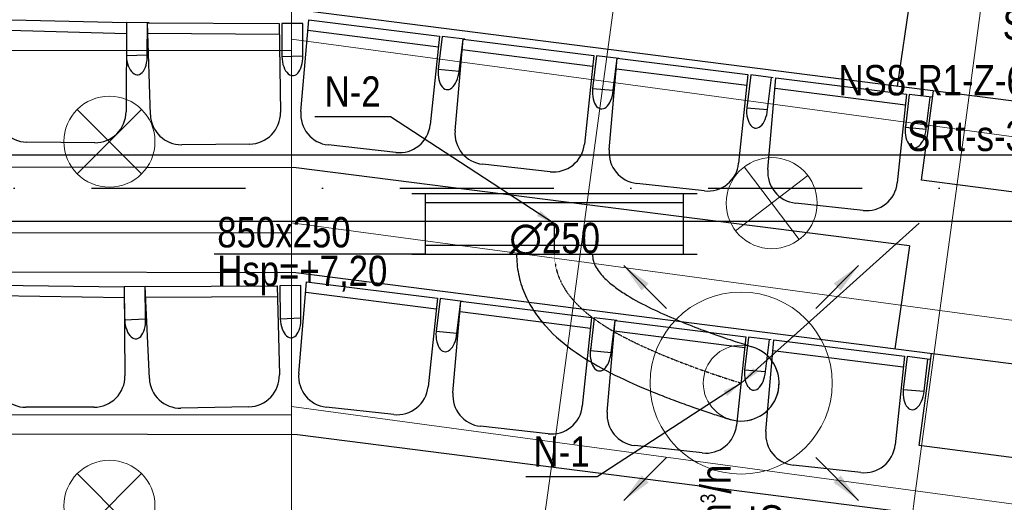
# Model space of a CAD drawing. Header units: millimetres. Extents: x -32221 to 212500, y 31663 to 93766.
# Tile 113 of 256: x 21954 to 25199, y 54824 to 56415. Entities that reach past the tile are written whole.
import ezdxf

# ---------------------------------------------------------------- set-up
doc = ezdxf.new("R2010")
doc.units = ezdxf.units.MM
doc.linetypes.add('DASHDOT', pattern=[1, 0.5, -0.25, 0, -0.25])
doc.linetypes.add('DASHDOTX2', pattern=[50.8, 25.4, -12.7, 0, -12.7])
doc.layers.get('0').update_dxf_attribs({"color": 251})
for name, color, linetype in [('FLUID-N', 251, 'Continuous'), ('FLUID-N-100-ARRGR', 251, 'Continuous'), ('FLUID-N-100-INF', 251, 'Continuous'), ('FLUID-N-100-NUM', 251, 'Continuous'), ('FLUID-N-SYM', 251, 'Continuous'), ('FLUID-W-100-DIM', 251, 'Continuous'), ('osie', 251, 'Continuous'), ('Sciany', 251, 'Continuous'), ('Wyposazenie', 251, 'Continuous')]:
    doc.layers.add(name, color=color, linetype=linetype)
for name, color, linetype, lineweight in [('kasetony', 251, 'Continuous', 5), ('lampy', 251, 'Continuous', 9), ('Nawiewniki', 251, 'Continuous', 20)]:
    doc.layers.add(name, color=color, linetype=linetype, lineweight=lineweight)
doc.styles.add('FDBES', font='simplex.shx')
doc.styles.get("Standard").update_dxf_attribs({"font": 'ARIALN.TTF'})
doc.linetypes.add('ZIGZAG', pattern='A,0.0001,-0.2,[131,ltypeshp.shx,S=0.2,R=0,X=-0.2,Y=0],-0.4,[131,ltypeshp.shx,S=0.2,R=180,X=0.2,Y=0],-0.2', length=0.8001)
doc.dimstyles.new('FDBES', dxfattribs={"dimscale": 50, "dimtxt": 4, "dimasz": 2.5, "dimexe": 0.8, "dimexo": 2, "dimgap": 1, "dimtad": 1, "dimdsep": 46, "dimtxsty": 'FDBES', "dimcen": 2.5, "dimclrd": 4, "dimclre": 5, "dimadec": 0, "dimazin": 0, "dimtfac": 1, "dimtmove": 0, "dimatfit": 3, "dimfxl": 1, "dimarcsym": 0})

# ---------------------------------------------------------------- blocks, each defined once
blk = doc.blocks.new('*U267')
at = {"color": 14, "linetype": 'Continuous', "lineweight": -2}
for p, q in [((-100, -470), (-100, 470)), ((100, -470), (100, 470))]:
    blk.add_line(p, q, dxfattribs=at)
at = {"color": 0, "linetype": 'ByBlock', "lineweight": -2}
for p, q in [((-100, 425), (100, 425)), ((-100, -425), (100, -425))]:
    blk.add_line(p, q, dxfattribs=at)
at = {"color": 5, "linetype": 'Continuous', "lineweight": -3}
for p, q in [((-70, -425), (-70, 425)), ((70, -425), (70, 425))]:
    blk.add_line(p, q, dxfattribs=at)
blk = doc.blocks.new('*U290')
at = {"color": 14, "linetype": 'Continuous', "lineweight": -2}
for p, q in [((-50, 125), (-50, 0)), ((-50, 0), (-50, -125))]:
    blk.add_line(p, q, dxfattribs=at)
at = {"layer": 'FLUID-N-SYM', "color": 2, "linetype": 'DASHDOT', "lineweight": -3}
blk.add_line((-50, 0), (50, 0), dxfattribs=at)
blk = doc.blocks.new('*U274')
at = {"color": 14, "linetype": 'Continuous', "lineweight": -2}
for p, q in [((0, 424.9, -740.1), (0, 424.9, -615.1)), ((0, 424.9, -615.1), (0, 424.9, -490.1))]:
    blk.add_line(p, q, dxfattribs=at)
at = {"color": 14, "linetype": 'Continuous', "lineweight": -2, "extrusion": (-1, -2.66594e-17, -1.18994e-16)}
blk.add_ellipse((0, 0), major_axis=(0, -47.6, 115.6), ratio=1, start_param=0, end_param=1.67332, dxfattribs=at)
at = {"color": 14, "linetype": 'Continuous', "lineweight": -2, "extrusion": (-1, -1.68837e-16, -2.33785e-16)}
blk.add_ellipse((0, 0), major_axis=(0, -119.8, -35.6), ratio=1, start_param=0, end_param=1.468363, dxfattribs=at)
at = {"color": 20, "linetype": 'ZIGZAG', "lineweight": -2, "ltscale": 50}
for points, knots in [([(0, 424.9, -490.1), (0, 417.3, -490), (0, 401.8, -488.2), (0, 380.7, -478.6), (0, 361.8, -465.2), (0, 339.2, -444.4), (0, 314.7, -414.8), (0, 280.7, -363.9), (0, 245.3, -296.5), (0, 208.7, -214), (0, 176.4, -131.9), (0, 152.9, -66), (0, 137, -18.9), (0, 127.4, 11), (0, 122.2, 27.8), (0, 120.1, 34.6), (0, 119.9, 35.4), (0, 119.8, 35.6)], [0, 0, 0, 0, 23.050814, 46.101629, 69.152443, 92.203258, 138.304886, 184.406515, 276.609773, 368.81303, 461.016288, 553.219545, 599.321174, 645.422803, 691.524431, 714.575246, 737.62606, 737.62606, 737.62606, 737.62606]), ([(0, 424.9, -740.1), (0, 413.9, -740), (0, 392, -739.2), (0, 348.4, -732.6), (0, 295.6, -716.4), (0, 237.2, -685.1), (0, 167.7, -630.7), (0, 97.1, -545.6), (0, 31.9, -431.3), (0, -12.7, -332.3), (0, -44.6, -253.3), (0, -66.6, -194.9), (0, -86.6, -138.4), (0, -103.9, -86.7), (0, -114.5, -53), (0, -118.4, -40.3), (0, -119.6, -36.4), (0, -119.8, -35.8), (0, -119.8, -35.6)], [0, 0, 0, 0, 32.976068, 65.952136, 131.904272, 197.856408, 263.808544, 395.712815, 527.617087, 659.521359, 725.473495, 791.425631, 857.377767, 923.329902, 989.282038, 1022.258106, 1038.74614, 1055.234174, 1055.234174, 1055.234174, 1055.234174])]:
    blk.add_open_spline(points, degree=3, knots=knots, dxfattribs=at)
at = {"layer": 'FLUID-N-SYM', "color": 2, "linetype": 'DASHDOT', "lineweight": -3}
blk.add_open_spline([(0, 424.9, -615.1), (0, 282.8, -615.1), (0, 101.2, -341.1), (0, 0), (0, 0)], degree=3, knots=[0, 0, 0, 0, 426.281991, 839.95474, 839.95474, 839.95474, 839.95474], dxfattribs=at)
blk = doc.blocks.new('*U24')
at = {"color": 0, "insert": (1008.3, 905.6), "char_height": 100, "width": 1600, "attachment_point": 5, "line_spacing_factor": 1.1}
blk.add_mtext('Smay\\PNS8-R1-Z-625-54-SL9010/ SRt-s-300-g-248P\\P625', dxfattribs=at)
blk.add_mtext('Smay\\PNS8-R1-Z-625-54-SL9010/ SRt-s-300-g-248P\\P625', dxfattribs=at)
blk.add_mtext('Smay\\PNS8-R1-Z-625-54-SL9010/ SRt-s-300-g-248P\\P625', dxfattribs=at)
blk.add_mtext('Smay\\PNS8-R1-Z-625-54-SL9010/ SRt-s-300-g-248P\\P625', dxfattribs=at)
blk.add_mtext('Smay\\PNS8-R1-Z-625-54-SL9010/ SRt-s-300-g-248P\\P625', dxfattribs=at)
blk.add_mtext('Smay\\PNS8-R1-Z-625-54-SL9010/ SRt-s-300-g-248P\\P625', dxfattribs=at)
blk.add_mtext('Smay\\PNS8-R1-Z-625-54-SL9010/ SRt-s-300-g-248P\\P625', dxfattribs=at)
blk.add_mtext('Smay\\PNS8-R1-Z-625-54-SL9010/ SRt-s-300-g-248P\\P625', dxfattribs=at)
blk.add_mtext('Smay\\PNS8-R1-Z-625-54-SL9010/ SRt-s-300-g-248P\\P625', dxfattribs=at)
blk.add_mtext('Smay\\PNS8-R1-Z-625-54-SL9010/ SRt-s-300-g-248P\\P625', dxfattribs=at)
blk.add_mtext('Smay\\PNS8-R1-Z-625-54-SL9010/ SRt-s-300-g-248P\\P625', dxfattribs=at)
blk.add_mtext('Smay\\PNS8-R1-Z-625-54-SL9010/ SRt-s-300-g-248P\\P625', dxfattribs=at)
blk.add_mtext('Smay\\PNS8-R1-Z-625-54-SL9010/ SRt-s-300-g-248P\\P625', dxfattribs=at)
blk.add_mtext('Smay\\PNS8-R1-Z-625-54-SL9010/ SRt-s-300-g-248P\\P625', dxfattribs=at)
blk.add_mtext('Smay\\PNS8-R1-Z-625-54-SL9010/ SRt-s-300-g-248P\\P625', dxfattribs=at)
blk.add_mtext('Smay\\PNS8-R1-Z-625-54-SL9010/ SRt-s-300-g-248P\\P625', dxfattribs=at)
blk.add_mtext('Smay\\PNS8-R1-Z-625-54-SL9010/ SRt-s-300-g-248P\\P625', dxfattribs=at)
blk.add_mtext('Smay\\PNS8-R1-Z-625-54-SL9010/ SRt-s-300-g-248P\\P625', dxfattribs=at)
blk.add_mtext('Smay\\PNS8-R1-Z-625-54-SL9010/ SRt-s-300-g-248P\\P625', dxfattribs=at)
blk.add_mtext('Smay\\PNS8-R1-Z-625-54-SL9010/ SRt-s-300-g-248P\\P625', dxfattribs=at)
blk.add_mtext('Smay\\PNS8-R1-Z-625-54-SL9010/ SRt-s-300-g-248P\\P625', dxfattribs=at)
blk.add_mtext('Smay\\PNS8-R1-Z-625-54-SL9010/ SRt-s-300-g-248P\\P625', dxfattribs=at)
blk.add_mtext('Smay\\PNS8-R1-Z-625-54-SL9010/ SRt-s-300-g-248P\\P625', dxfattribs=at)
blk.add_mtext('Smay\\PNS8-R1-Z-625-54-SL9010/ SRt-s-300-g-248P\\P625', dxfattribs=at)
blk.add_mtext('Smay\\PNS8-R1-Z-625-54-SL9010/ SRt-s-300-g-248P\\P625', dxfattribs=at)
blk.add_mtext('Smay\\PNS8-R1-Z-625-54-SL9010/ SRt-s-300-g-248P\\P625', dxfattribs=at)
blk.add_mtext('Smay\\PNS8-R1-Z-625-54-SL9010/ SRt-s-300-g-248P\\P625', dxfattribs=at)
blk.add_mtext('Smay\\PNS8-R1-Z-625-54-SL9010/ SRt-s-300-g-248P\\P625', dxfattribs=at)
blk.add_mtext('Smay\\PNS8-R1-Z-625-54-SL9010/ SRt-s-300-g-248P\\P625', dxfattribs=at)
blk.add_mtext('Smay\\PNS8-R1-Z-625-54-SL9010/ SRt-s-300-g-248P\\P625', dxfattribs=at)
blk.add_mtext('Smay\\PNS8-R1-Z-625-54-SL9010/ SRt-s-300-g-248P\\P625', dxfattribs=at)
at = {"color": 0}
blk.add_leader([(0, 0), (587, 527.2)], dimstyle='FDBES', override={"dimscale": 25, "dimclrd": 0, "dimclre": 0}, dxfattribs=at)
blk.add_leader([(0, 0), (587, 527.2)], dimstyle='FDBES', override={"dimscale": 25, "dimclrd": 0, "dimclre": 0}, dxfattribs=at)
blk.add_leader([(0, 0), (587, 527.2)], dimstyle='FDBES', override={"dimscale": 25, "dimclrd": 0, "dimclre": 0}, dxfattribs=at)
blk.add_leader([(0, 0), (587, 527.2)], dimstyle='FDBES', override={"dimscale": 25, "dimclrd": 0, "dimclre": 0}, dxfattribs=at)
blk.add_leader([(0, 0), (587, 527.2)], dimstyle='FDBES', override={"dimscale": 25, "dimclrd": 0, "dimclre": 0}, dxfattribs=at)
blk.add_leader([(0, 0), (587, 527.2)], dimstyle='FDBES', override={"dimscale": 25, "dimclrd": 0, "dimclre": 0}, dxfattribs=at)
blk.add_leader([(0, 0), (587, 527.2)], dimstyle='FDBES', override={"dimscale": 25, "dimclrd": 0, "dimclre": 0}, dxfattribs=at)
blk.add_leader([(0, 0), (587, 527.2)], dimstyle='FDBES', override={"dimscale": 25, "dimclrd": 0, "dimclre": 0}, dxfattribs=at)
blk.add_leader([(0, 0), (587, 527.2)], dimstyle='FDBES', override={"dimscale": 25, "dimclrd": 0, "dimclre": 0}, dxfattribs=at)
blk.add_leader([(0, 0), (587, 527.2)], dimstyle='FDBES', override={"dimscale": 25, "dimclrd": 0, "dimclre": 0}, dxfattribs=at)
blk.add_leader([(0, 0), (587, 527.2)], dimstyle='FDBES', override={"dimscale": 25, "dimclrd": 0, "dimclre": 0}, dxfattribs=at)
blk.add_leader([(0, 0), (587, 527.2)], dimstyle='FDBES', override={"dimscale": 25, "dimclrd": 0, "dimclre": 0}, dxfattribs=at)
blk.add_leader([(0, 0), (587, 527.2)], dimstyle='FDBES', override={"dimscale": 25, "dimclrd": 0, "dimclre": 0}, dxfattribs=at)
blk.add_leader([(0, 0), (587, 527.2)], dimstyle='FDBES', override={"dimscale": 25, "dimclrd": 0, "dimclre": 0}, dxfattribs=at)
blk.add_leader([(0, 0), (587, 527.2)], dimstyle='FDBES', override={"dimscale": 25, "dimclrd": 0, "dimclre": 0}, dxfattribs=at)
blk.add_leader([(0, 0), (587, 527.2)], dimstyle='FDBES', override={"dimscale": 25, "dimclrd": 0, "dimclre": 0}, dxfattribs=at)
blk.add_leader([(0, 0), (587, 527.2)], dimstyle='FDBES', override={"dimscale": 25, "dimclrd": 0, "dimclre": 0}, dxfattribs=at)
blk.add_leader([(0, 0), (587, 527.2)], dimstyle='FDBES', override={"dimscale": 25, "dimclrd": 0, "dimclre": 0}, dxfattribs=at)
blk.add_leader([(0, 0), (587, 527.2)], dimstyle='FDBES', override={"dimscale": 25, "dimclrd": 0, "dimclre": 0}, dxfattribs=at)
blk.add_leader([(0, 0), (587, 527.2)], dimstyle='FDBES', override={"dimscale": 25, "dimclrd": 0, "dimclre": 0}, dxfattribs=at)
blk.add_leader([(0, 0), (587, 527.2)], dimstyle='FDBES', override={"dimscale": 25, "dimclrd": 0, "dimclre": 0}, dxfattribs=at)
blk.add_leader([(0, 0), (587, 527.2)], dimstyle='FDBES', override={"dimscale": 25, "dimclrd": 0, "dimclre": 0}, dxfattribs=at)
blk.add_leader([(0, 0), (587, 527.2)], dimstyle='FDBES', override={"dimscale": 25, "dimclrd": 0, "dimclre": 0}, dxfattribs=at)
blk.add_leader([(0, 0), (587, 527.2)], dimstyle='FDBES', override={"dimscale": 25, "dimclrd": 0, "dimclre": 0}, dxfattribs=at)
blk.add_leader([(0, 0), (587, 527.2)], dimstyle='FDBES', override={"dimscale": 25, "dimclrd": 0, "dimclre": 0}, dxfattribs=at)
blk.add_leader([(0, 0), (587, 527.2)], dimstyle='FDBES', override={"dimscale": 25, "dimclrd": 0, "dimclre": 0}, dxfattribs=at)
blk.add_leader([(0, 0), (587, 527.2)], dimstyle='FDBES', override={"dimscale": 25, "dimclrd": 0, "dimclre": 0}, dxfattribs=at)
blk.add_leader([(0, 0), (587, 527.2)], dimstyle='FDBES', override={"dimscale": 25, "dimclrd": 0, "dimclre": 0}, dxfattribs=at)
blk.add_leader([(0, 0), (587, 527.2)], dimstyle='FDBES', override={"dimscale": 25, "dimclrd": 0, "dimclre": 0}, dxfattribs=at)
blk.add_leader([(0, 0), (587, 527.2)], dimstyle='FDBES', override={"dimscale": 25, "dimclrd": 0, "dimclre": 0}, dxfattribs=at)
blk.add_leader([(0, 0), (587, 527.2)], dimstyle='FDBES', override={"dimscale": 25, "dimclrd": 0, "dimclre": 0}, dxfattribs=at)
blk = doc.blocks.new('*U75')
at = {"color": 6}
blk.add_line((-474.5, -308.9), (-709.4, -308.9), dxfattribs=at)
blk.add_line((-474.5, -308.9), (-709.4, -308.9), dxfattribs=at)
blk.add_line((-474.5, -308.9), (-709.4, -308.9), dxfattribs=at)
blk.add_line((-474.5, -308.9), (-709.4, -308.9), dxfattribs=at)
blk.add_line((-474.5, -308.9), (-709.4, -308.9), dxfattribs=at)
blk.add_line((-474.5, -308.9), (-709.4, -308.9), dxfattribs=at)
blk.add_line((-474.5, -308.9), (-709.4, -308.9), dxfattribs=at)
blk.add_line((-474.5, -308.9), (-709.4, -308.9), dxfattribs=at)
blk.add_line((-474.5, -308.9), (-709.4, -308.9), dxfattribs=at)
blk.add_line((-474.5, -308.9), (-709.4, -308.9), dxfattribs=at)
blk.add_line((-474.5, -308.9), (-709.4, -308.9), dxfattribs=at)
blk.add_line((-474.5, -308.9), (-709.4, -308.9), dxfattribs=at)
blk.add_line((-474.5, -308.9), (-709.4, -308.9), dxfattribs=at)
blk.add_line((-474.5, -308.9), (-709.4, -308.9), dxfattribs=at)
blk.add_line((-474.5, -308.9), (-709.4, -308.9), dxfattribs=at)
blk.add_line((-474.5, -308.9), (-709.4, -308.9), dxfattribs=at)
blk.add_line((-474.5, -308.9), (-709.4, -308.9), dxfattribs=at)
blk.add_line((-474.5, -308.9), (-709.4, -308.9), dxfattribs=at)
blk.add_line((-474.5, -308.9), (-709.4, -308.9), dxfattribs=at)
blk.add_line((-474.5, -308.9), (-709.4, -308.9), dxfattribs=at)
blk.add_line((-474.5, -308.9), (-709.4, -308.9), dxfattribs=at)
blk.add_line((-474.5, -308.9), (-709.4, -308.9), dxfattribs=at)
blk.add_line((-474.5, -308.9), (-709.4, -308.9), dxfattribs=at)
blk.add_line((-474.5, -308.9), (-709.4, -308.9), dxfattribs=at)
blk.add_line((-474.5, -308.9), (-709.4, -308.9), dxfattribs=at)
blk.add_line((-474.5, -308.9), (-709.4, -308.9), dxfattribs=at)
blk.add_line((-474.5, -308.9), (-709.4, -308.9), dxfattribs=at)
blk.add_line((-474.5, -308.9), (-709.4, -308.9), dxfattribs=at)
blk.add_line((-474.5, -308.9), (-709.4, -308.9), dxfattribs=at)
blk.add_line((-474.5, -308.9), (-709.4, -308.9), dxfattribs=at)
at = {"color": 0, "insert": (-591.9, -308.9), "char_height": 100, "attachment_point": 5}
blk.add_mtext('N-1\\P ', dxfattribs=at)
blk.add_mtext('N-1\\P ', dxfattribs=at)
blk.add_mtext('N-1\\P ', dxfattribs=at)
blk.add_mtext('N-1\\P ', dxfattribs=at)
blk.add_mtext('N-1\\P ', dxfattribs=at)
blk.add_mtext('N-1\\P ', dxfattribs=at)
blk.add_mtext('N-1\\P ', dxfattribs=at)
blk.add_mtext('N-1\\P ', dxfattribs=at)
blk.add_mtext('N-1\\P ', dxfattribs=at)
blk.add_mtext('N-1\\P ', dxfattribs=at)
blk.add_mtext('N-1\\P ', dxfattribs=at)
blk.add_mtext('N-1\\P ', dxfattribs=at)
blk.add_mtext('N-1\\P ', dxfattribs=at)
blk.add_mtext('N-1\\P ', dxfattribs=at)
blk.add_mtext('N-1\\P ', dxfattribs=at)
blk.add_mtext('N-1\\P ', dxfattribs=at)
blk.add_mtext('N-1\\P ', dxfattribs=at)
blk.add_mtext('N-1\\P ', dxfattribs=at)
blk.add_mtext('N-1\\P ', dxfattribs=at)
blk.add_mtext('N-1\\P ', dxfattribs=at)
blk.add_mtext('N-1\\P ', dxfattribs=at)
blk.add_mtext('N-1\\P ', dxfattribs=at)
blk.add_mtext('N-1\\P ', dxfattribs=at)
blk.add_mtext('N-1\\P ', dxfattribs=at)
blk.add_mtext('N-1\\P ', dxfattribs=at)
blk.add_mtext('N-1\\P ', dxfattribs=at)
blk.add_mtext('N-1\\P ', dxfattribs=at)
blk.add_mtext('N-1\\P ', dxfattribs=at)
blk.add_mtext('N-1\\P ', dxfattribs=at)
blk.add_mtext('N-1\\P ', dxfattribs=at)
blk.add_leader([(0, 0), (-474.5, -308.9)], dimstyle='FDBES', override={"dimscale": 25, "dimclrd": 256, "dimclre": 256})
blk.add_leader([(0, 0), (-474.5, -308.9)], dimstyle='FDBES', override={"dimscale": 25, "dimclrd": 256, "dimclre": 256})
blk.add_leader([(0, 0), (-474.5, -308.9)], dimstyle='FDBES', override={"dimscale": 25, "dimclrd": 256, "dimclre": 256})
blk.add_leader([(0, 0), (-474.5, -308.9)], dimstyle='FDBES', override={"dimscale": 25, "dimclrd": 256, "dimclre": 256})
blk.add_leader([(0, 0), (-474.5, -308.9)], dimstyle='FDBES', override={"dimscale": 25, "dimclrd": 256, "dimclre": 256})
blk.add_leader([(0, 0), (-474.5, -308.9)], dimstyle='FDBES', override={"dimscale": 25, "dimclrd": 256, "dimclre": 256})
blk.add_leader([(0, 0), (-474.5, -308.9)], dimstyle='FDBES', override={"dimscale": 25, "dimclrd": 256, "dimclre": 256})
blk.add_leader([(0, 0), (-474.5, -308.9)], dimstyle='FDBES', override={"dimscale": 25, "dimclrd": 256, "dimclre": 256})
blk.add_leader([(0, 0), (-474.5, -308.9)], dimstyle='FDBES', override={"dimscale": 25, "dimclrd": 256, "dimclre": 256})
blk.add_leader([(0, 0), (-474.5, -308.9)], dimstyle='FDBES', override={"dimscale": 25, "dimclrd": 256, "dimclre": 256})
blk.add_leader([(0, 0), (-474.5, -308.9)], dimstyle='FDBES', override={"dimscale": 25, "dimclrd": 256, "dimclre": 256})
blk.add_leader([(0, 0), (-474.5, -308.9)], dimstyle='FDBES', override={"dimscale": 25, "dimclrd": 256, "dimclre": 256})
blk.add_leader([(0, 0), (-474.5, -308.9)], dimstyle='FDBES', override={"dimscale": 25, "dimclrd": 256, "dimclre": 256})
blk.add_leader([(0, 0), (-474.5, -308.9)], dimstyle='FDBES', override={"dimscale": 25, "dimclrd": 256, "dimclre": 256})
blk.add_leader([(0, 0), (-474.5, -308.9)], dimstyle='FDBES', override={"dimscale": 25, "dimclrd": 256, "dimclre": 256})
blk.add_leader([(0, 0), (-474.5, -308.9)], dimstyle='FDBES', override={"dimscale": 25, "dimclrd": 256, "dimclre": 256})
blk.add_leader([(0, 0), (-474.5, -308.9)], dimstyle='FDBES', override={"dimscale": 25, "dimclrd": 256, "dimclre": 256})
blk.add_leader([(0, 0), (-474.5, -308.9)], dimstyle='FDBES', override={"dimscale": 25, "dimclrd": 256, "dimclre": 256})
blk.add_leader([(0, 0), (-474.5, -308.9)], dimstyle='FDBES', override={"dimscale": 25, "dimclrd": 256, "dimclre": 256})
blk.add_leader([(0, 0), (-474.5, -308.9)], dimstyle='FDBES', override={"dimscale": 25, "dimclrd": 256, "dimclre": 256})
blk.add_leader([(0, 0), (-474.5, -308.9)], dimstyle='FDBES', override={"dimscale": 25, "dimclrd": 256, "dimclre": 256})
blk.add_leader([(0, 0), (-474.5, -308.9)], dimstyle='FDBES', override={"dimscale": 25, "dimclrd": 256, "dimclre": 256})
blk.add_leader([(0, 0), (-474.5, -308.9)], dimstyle='FDBES', override={"dimscale": 25, "dimclrd": 256, "dimclre": 256})
blk.add_leader([(0, 0), (-474.5, -308.9)], dimstyle='FDBES', override={"dimscale": 25, "dimclrd": 256, "dimclre": 256})
blk.add_leader([(0, 0), (-474.5, -308.9)], dimstyle='FDBES', override={"dimscale": 25, "dimclrd": 256, "dimclre": 256})
blk.add_leader([(0, 0), (-474.5, -308.9)], dimstyle='FDBES', override={"dimscale": 25, "dimclrd": 256, "dimclre": 256})
blk.add_leader([(0, 0), (-474.5, -308.9)], dimstyle='FDBES', override={"dimscale": 25, "dimclrd": 256, "dimclre": 256})
blk.add_leader([(0, 0), (-474.5, -308.9)], dimstyle='FDBES', override={"dimscale": 25, "dimclrd": 256, "dimclre": 256})
blk.add_leader([(0, 0), (-474.5, -308.9)], dimstyle='FDBES', override={"dimscale": 25, "dimclrd": 256, "dimclre": 256})
blk.add_leader([(0, 0), (-474.5, -308.9)], dimstyle='FDBES', override={"dimscale": 25, "dimclrd": 256, "dimclre": 256})
blk = doc.blocks.new('*U102')
at = {"color": 6}
blk.add_line((-540.3, 352.3), (-790.3, 352.3), dxfattribs=at)
blk.add_line((-540.3, 352.3), (-790.3, 352.3), dxfattribs=at)
blk.add_line((-540.3, 352.3), (-790.3, 352.3), dxfattribs=at)
blk.add_line((-540.3, 352.3), (-790.3, 352.3), dxfattribs=at)
blk.add_line((-540.3, 352.3), (-790.3, 352.3), dxfattribs=at)
blk.add_line((-540.3, 352.3), (-790.3, 352.3), dxfattribs=at)
blk.add_line((-540.3, 352.3), (-790.3, 352.3), dxfattribs=at)
blk.add_line((-540.3, 352.3), (-790.3, 352.3), dxfattribs=at)
blk.add_line((-540.3, 352.3), (-790.3, 352.3), dxfattribs=at)
blk.add_line((-540.3, 352.3), (-790.3, 352.3), dxfattribs=at)
blk.add_line((-540.3, 352.3), (-790.3, 352.3), dxfattribs=at)
blk.add_line((-540.3, 352.3), (-790.3, 352.3), dxfattribs=at)
blk.add_line((-540.3, 352.3), (-790.3, 352.3), dxfattribs=at)
blk.add_line((-540.3, 352.3), (-790.3, 352.3), dxfattribs=at)
blk.add_line((-540.3, 352.3), (-790.3, 352.3), dxfattribs=at)
blk.add_line((-540.3, 352.3), (-790.3, 352.3), dxfattribs=at)
blk.add_line((-540.3, 352.3), (-790.3, 352.3), dxfattribs=at)
blk.add_line((-540.3, 352.3), (-790.3, 352.3), dxfattribs=at)
blk.add_line((-540.3, 352.3), (-790.3, 352.3), dxfattribs=at)
blk.add_line((-540.3, 352.3), (-790.3, 352.3), dxfattribs=at)
blk.add_line((-540.3, 352.3), (-790.3, 352.3), dxfattribs=at)
blk.add_line((-540.3, 352.3), (-790.3, 352.3), dxfattribs=at)
blk.add_line((-540.3, 352.3), (-790.3, 352.3), dxfattribs=at)
blk.add_line((-540.3, 352.3), (-790.3, 352.3), dxfattribs=at)
blk.add_line((-540.3, 352.3), (-790.3, 352.3), dxfattribs=at)
at = {"color": 0, "insert": (-665.3, 352.3), "char_height": 100, "attachment_point": 5}
blk.add_mtext('N-2\\P ', dxfattribs=at)
blk.add_mtext('N-2\\P ', dxfattribs=at)
blk.add_mtext('N-2\\P ', dxfattribs=at)
blk.add_mtext('N-2\\P ', dxfattribs=at)
blk.add_mtext('N-2\\P ', dxfattribs=at)
blk.add_mtext('N-2\\P ', dxfattribs=at)
blk.add_mtext('N-2\\P ', dxfattribs=at)
blk.add_mtext('N-2\\P ', dxfattribs=at)
blk.add_mtext('N-2\\P ', dxfattribs=at)
blk.add_mtext('N-2\\P ', dxfattribs=at)
blk.add_mtext('N-2\\P ', dxfattribs=at)
blk.add_mtext('N-2\\P ', dxfattribs=at)
blk.add_mtext('N-2\\P ', dxfattribs=at)
blk.add_mtext('N-2\\P ', dxfattribs=at)
blk.add_mtext('N-2\\P ', dxfattribs=at)
blk.add_mtext('N-2\\P ', dxfattribs=at)
blk.add_mtext('N-2\\P ', dxfattribs=at)
blk.add_mtext('N-2\\P ', dxfattribs=at)
blk.add_mtext('N-2\\P ', dxfattribs=at)
blk.add_mtext('N-2\\P ', dxfattribs=at)
blk.add_mtext('N-2\\P ', dxfattribs=at)
blk.add_mtext('N-2\\P ', dxfattribs=at)
blk.add_mtext('N-2\\P ', dxfattribs=at)
blk.add_mtext('N-2\\P ', dxfattribs=at)
blk.add_mtext('N-2\\P ', dxfattribs=at)
blk.add_leader([(0, 0), (-540.3, 352.3)], dimstyle='FDBES', override={"dimscale": 25, "dimclrd": 256, "dimclre": 256})
blk.add_leader([(0, 0), (-540.3, 352.3)], dimstyle='FDBES', override={"dimscale": 25, "dimclrd": 256, "dimclre": 256})
blk.add_leader([(0, 0), (-540.3, 352.3)], dimstyle='FDBES', override={"dimscale": 25, "dimclrd": 256, "dimclre": 256})
blk.add_leader([(0, 0), (-540.3, 352.3)], dimstyle='FDBES', override={"dimscale": 25, "dimclrd": 256, "dimclre": 256})
blk.add_leader([(0, 0), (-540.3, 352.3)], dimstyle='FDBES', override={"dimscale": 25, "dimclrd": 256, "dimclre": 256})
blk.add_leader([(0, 0), (-540.3, 352.3)], dimstyle='FDBES', override={"dimscale": 25, "dimclrd": 256, "dimclre": 256})
blk.add_leader([(0, 0), (-540.3, 352.3)], dimstyle='FDBES', override={"dimscale": 25, "dimclrd": 256, "dimclre": 256})
blk.add_leader([(0, 0), (-540.3, 352.3)], dimstyle='FDBES', override={"dimscale": 25, "dimclrd": 256, "dimclre": 256})
blk.add_leader([(0, 0), (-540.3, 352.3)], dimstyle='FDBES', override={"dimscale": 25, "dimclrd": 256, "dimclre": 256})
blk.add_leader([(0, 0), (-540.3, 352.3)], dimstyle='FDBES', override={"dimscale": 25, "dimclrd": 256, "dimclre": 256})
blk.add_leader([(0, 0), (-540.3, 352.3)], dimstyle='FDBES', override={"dimscale": 25, "dimclrd": 256, "dimclre": 256})
blk.add_leader([(0, 0), (-540.3, 352.3)], dimstyle='FDBES', override={"dimscale": 25, "dimclrd": 256, "dimclre": 256})
blk.add_leader([(0, 0), (-540.3, 352.3)], dimstyle='FDBES', override={"dimscale": 25, "dimclrd": 256, "dimclre": 256})
blk.add_leader([(0, 0), (-540.3, 352.3)], dimstyle='FDBES', override={"dimscale": 25, "dimclrd": 256, "dimclre": 256})
blk.add_leader([(0, 0), (-540.3, 352.3)], dimstyle='FDBES', override={"dimscale": 25, "dimclrd": 256, "dimclre": 256})
blk.add_leader([(0, 0), (-540.3, 352.3)], dimstyle='FDBES', override={"dimscale": 25, "dimclrd": 256, "dimclre": 256})
blk.add_leader([(0, 0), (-540.3, 352.3)], dimstyle='FDBES', override={"dimscale": 25, "dimclrd": 256, "dimclre": 256})
blk.add_leader([(0, 0), (-540.3, 352.3)], dimstyle='FDBES', override={"dimscale": 25, "dimclrd": 256, "dimclre": 256})
blk.add_leader([(0, 0), (-540.3, 352.3)], dimstyle='FDBES', override={"dimscale": 25, "dimclrd": 256, "dimclre": 256})
blk.add_leader([(0, 0), (-540.3, 352.3)], dimstyle='FDBES', override={"dimscale": 25, "dimclrd": 256, "dimclre": 256})
blk.add_leader([(0, 0), (-540.3, 352.3)], dimstyle='FDBES', override={"dimscale": 25, "dimclrd": 256, "dimclre": 256})
blk.add_leader([(0, 0), (-540.3, 352.3)], dimstyle='FDBES', override={"dimscale": 25, "dimclrd": 256, "dimclre": 256})
blk.add_leader([(0, 0), (-540.3, 352.3)], dimstyle='FDBES', override={"dimscale": 25, "dimclrd": 256, "dimclre": 256})
blk.add_leader([(0, 0), (-540.3, 352.3)], dimstyle='FDBES', override={"dimscale": 25, "dimclrd": 256, "dimclre": 256})
blk.add_leader([(0, 0), (-540.3, 352.3)], dimstyle='FDBES', override={"dimscale": 25, "dimclrd": 256, "dimclre": 256})
blk = doc.blocks.new('*U306')
at = {"color": 0}
blk.add_leader([(-141.4, -141.4), (0, 0)], dimstyle='FDBES', override={"dimscale": 40, "dimclrd": 0}, dxfattribs=at)
blk = doc.blocks.new('*U307')
at = {"color": 0}
blk.add_leader([(141.4, -141.4), (0, 0)], dimstyle='FDBES', override={"dimscale": 40, "dimclrd": 0}, dxfattribs=at)
blk = doc.blocks.new('*U308')
at = {"color": 0}
blk.add_leader([(-141.4, 141.4), (0, 0)], dimstyle='FDBES', override={"dimscale": 40, "dimclrd": 0}, dxfattribs=at)
blk = doc.blocks.new('*U309')
at = {"color": 0}
blk.add_leader([(141.4, 141.4), (0, 0)], dimstyle='FDBES', override={"dimscale": 40, "dimclrd": 0}, dxfattribs=at)

msp = doc.modelspace()

# ---------------------------------------------------------------- linework, layer by layer
at = {"layer": 'FLUID-N'}
msp.add_line((23291.977, 55642.257, 7327.5), (22595.824, 55642.257, 7327.5), dxfattribs=at)
at = {"layer": 'kasetony'}
for p, q in [((22850.147, 56312.853), (22850.147, 56912.853)), ((23878.432, 56211.999), (23958.872, 56806.582)), ((23878.432, 56211.999), (23958.872, 56806.582)), ((23958.872, 56806.582), (23878.432, 56211.999)), ((25067.598, 56051.118), (25148.039, 56645.701)), ((25067.598, 56051.118), (25148.039, 56645.701)), ((25148.039, 56645.701), (25067.598, 56051.118)), ((23878.432, 56211.999), (22850.147, 56351.115)), ((22850.147, 56351.115), (23878.432, 56211.999)), ((23878.432, 56211.999), (22850.147, 56351.115)), ((21650.147, 56312.853), (22850.147, 56312.853)), ((22850.147, 56312.853), (21650.147, 56312.853)), ((22850.147, 55712.853), (22850.147, 56312.853)), ((23797.991, 55617.416), (23878.432, 56211.999)), ((23797.991, 55617.416), (23878.432, 56211.999)), ((23878.432, 56211.999), (23797.991, 55617.416)), ((25067.598, 56051.118), (23878.432, 56211.999)), ((23878.432, 56211.999), (25067.598, 56051.118)), ((25067.598, 56051.118), (23878.432, 56211.999)), ((24987.157, 55456.534), (25067.598, 56051.118)), ((24987.157, 55456.534), (25067.598, 56051.118)), ((25067.598, 56051.118), (24987.157, 55456.534)), ((26165.89, 55902.53), (25067.598, 56051.118)), ((25067.598, 56051.118), (26165.89, 55902.53)), ((26165.89, 55902.53), (25067.598, 56051.118)), ((22850.147, 55745.649), (23797.991, 55617.416)), ((23797.991, 55617.416), (22850.147, 55745.649)), ((21650.147, 55712.853), (22850.147, 55712.853)), ((22850.147, 55712.853), (21650.147, 55712.853)), ((22850.147, 55112.853), (22850.147, 55712.853)), ((23717.55, 55022.833), (23797.991, 55617.416)), ((23717.55, 55022.833), (23797.991, 55617.416)), ((23797.991, 55617.416), (23717.55, 55022.833)), ((23797.991, 55617.416), (24987.157, 55456.534)), ((24987.157, 55456.534), (23797.991, 55617.416)), ((24906.717, 54861.951), (24987.157, 55456.534)), ((24906.717, 54861.951), (24987.157, 55456.534)), ((24987.157, 55456.534), (24906.717, 54861.951)), ((24987.157, 55456.534), (26085.449, 55307.947)), ((26085.449, 55307.947), (24987.157, 55456.534)), ((23717.55, 55022.833), (22850.147, 55140.183)), ((22850.147, 55140.183), (23717.55, 55022.833)), ((23717.55, 55022.833), (22850.147, 55140.183)), ((21650.147, 55112.853), (22850.147, 55112.853)), ((22850.147, 55112.853), (21650.147, 55112.853)), ((22850.147, 54512.853), (22850.147, 55112.853)), ((23637.109, 54428.249), (23717.55, 55022.833)), ((23637.109, 54428.249), (23717.55, 55022.833)), ((23717.55, 55022.833), (23637.109, 54428.249)), ((24906.717, 54861.951), (23717.55, 55022.833)), ((23717.55, 55022.833), (24906.717, 54861.951)), ((24906.717, 54861.951), (23717.55, 55022.833)), ((24826.276, 54267.368), (24906.717, 54861.951)), ((24826.276, 54267.368), (24906.717, 54861.951)), ((24906.717, 54861.951), (24826.276, 54267.368)), ((26005.008, 54713.364), (24906.717, 54861.951)), ((24906.717, 54861.951), (26005.008, 54713.364)), ((26005.008, 54713.364), (24906.717, 54861.951))]:
    msp.add_line(p, q, dxfattribs=at)
at = {"layer": 'lampy'}
for p, q in [((22144.081, 56118.919), (22356.213, 55906.787)), ((22356.213, 56118.919), (22144.081, 55906.787)), ((24341.906, 55929.431), (24523.683, 55690.774)), ((24552.123, 55900.991), (24313.466, 55719.214)), ((22144.081, 54918.919), (22356.213, 54706.787)), ((22356.213, 54918.919), (22144.081, 54706.787))]:
    msp.add_line(p, q, dxfattribs=at)
for centre in [(22250.147, 56012.853), (24432.795, 55810.103), (22250.147, 54812.853)]:
    msp.add_circle(centre, 150, dxfattribs=at)
at = {"layer": 'Nawiewniki'}
for radius in [300, 125]:
    msp.add_circle((24332.166, 55217.3), radius, dxfattribs=at)
at = {"layer": 'osie'}
for p, q in [((16094.26, 55969.721), (26326.281, 55969.721)), ((26296.574, 55749.721), (16093.86, 55749.721))]:
    msp.add_line(p, q, dxfattribs=at)
at = {"layer": 'osie', "linetype": 'DASHDOTX2', "ltscale": 20}
msp.add_line((16094.06, 55859.721), (26311.428, 55859.721), dxfattribs=at)
at = {"layer": 'Sciany'}
for p, q in [((26471.187, 55988.702), (22852.799, 56449.492)), ((24926.743, 55885.517), (24965.837, 56180.403)), ((26191.378, 55723.452), (24926.743, 55885.517)), ((22864.705, 55580.983), (16189.194, 55596.704)), ((26316.227, 55141.443), (22864.705, 55580.983)), ((24919.174, 55011.299), (24959.336, 55314.239)), ((26075.011, 54863.41), (24919.174, 55011.299))]:
    msp.add_line(p, q, dxfattribs=at)
at = {"layer": 'Wyposazenie'}
for p, q in [((24898.313, 56547.864), (24846.076, 56195.655)), ((21872.38, 56415.547), (22306.274, 56405.004)), ((22306.274, 56405.004), (22304.923, 56111.157)), ((22306.274, 56405.004), (22306.119, 56296.296)), ((22306.274, 56405.004), (22306.119, 56296.296)), ((22375.441, 56404.655), (22306.274, 56405.004)), ((22381.102, 56404.626), (22306.274, 56405.004)), ((22374.905, 56298.519), (22375.441, 56404.655)), ((22374.905, 56298.519), (22375.441, 56404.655)), ((22375.441, 56404.655), (22809.458, 56402.463)), ((22385.229, 56101.775), (22375.441, 56404.655)), ((22809.458, 56402.463), (22813.762, 56108.644)), ((22818.523, 56402.417), (22818.369, 56293.709)), ((22887.691, 56402.068), (22818.523, 56402.417)), ((22880.912, 56112.331), (22907.162, 56414.229)), ((22887.155, 56295.932), (22887.691, 56402.068)), ((22907.162, 56414.229), (23337.847, 56360.511)), ((21872.997, 56381.107), (22306.111, 56369.641)), ((22376.721, 56370.233), (22809.976, 56367.103)), ((22904.345, 56379.899), (23334.162, 56325.34)), ((23337.847, 56360.511), (23307.228, 56068.261)), ((23346.843, 56359.389), (23333.78, 56251.469)), ((23346.843, 56359.389), (23333.78, 56251.469)), ((23421.097, 56350.128), (23346.843, 56359.389)), ((23389.229, 56048.93), (23415.48, 56350.828)), ((23402.343, 56245.507), (23415.48, 56350.828)), ((23415.48, 56350.828), (23846.165, 56297.11)), ((23412.662, 56316.498), (23842.48, 56261.939)), ((22306.119, 56296.296), (22374.905, 56298.519)), ((22306.119, 56296.296), (22374.905, 56298.519)), ((22818.369, 56293.709), (22887.155, 56295.932)), ((23846.165, 56297.11), (23815.546, 56004.86)), ((23855.161, 56295.988), (23842.098, 56188.068)), ((23855.161, 56295.988), (23842.098, 56188.068)), ((23929.415, 56286.727), (23855.161, 56295.988)), ((23897.547, 55985.529), (23923.797, 56287.428)), ((23910.661, 56182.107), (23923.797, 56287.428)), ((23923.797, 56287.428), (24354.482, 56233.71)), ((23333.78, 56251.469), (23402.343, 56245.507)), ((23333.78, 56251.469), (23402.343, 56245.507)), ((23920.98, 56253.097), (24350.797, 56198.538)), ((24354.482, 56233.71), (24323.864, 55941.459)), ((24363.478, 56232.588), (24350.415, 56124.667)), ((24363.478, 56232.588), (24350.415, 56124.667)), ((24437.733, 56223.326), (24363.478, 56232.588)), ((24418.978, 56118.706), (24432.115, 56224.027)), ((24420.28, 55921.111), (24446.53, 56223.009)), ((24446.53, 56223.009), (24877.215, 56169.291)), ((23842.098, 56188.068), (23910.661, 56182.107)), ((23842.098, 56188.068), (23910.661, 56182.107)), ((24443.713, 56188.679), (24873.53, 56134.12)), ((24877.215, 56169.291), (24846.597, 55877.041)), ((24886.211, 56168.169), (24873.148, 56060.249)), ((24886.211, 56168.169), (24873.148, 56060.249)), ((24960.465, 56158.908), (24886.211, 56168.169)), ((24941.711, 56054.287), (24954.848, 56159.609)), ((24350.415, 56124.667), (24418.978, 56118.706)), ((24350.415, 56124.667), (24418.978, 56118.706)), ((24873.148, 56060.249), (24941.711, 56054.287)), ((24873.148, 56060.249), (24941.711, 56054.287)), ((22201.669, 56009.401), (21977.537, 56011.644)), ((22712.485, 56004.92), (22488.351, 56002.85)), ((23194.351, 55977.297), (22971.556, 56001.859)), ((22865.698, 55926.539), (17667.575, 55938.782)), ((24887.067, 55669.124), (22865.698, 55926.539)), ((23702.668, 55913.896), (23479.874, 55938.458)), ((24210.986, 55850.496), (23988.192, 55875.058)), ((24733.719, 55786.077), (24510.925, 55810.639)), ((24887.067, 55669.124), (24838.001, 55329.691)), ((21865.285, 55540.167), (22299.272, 55534.676)), ((22374.1, 55535.169), (22299.272, 55534.676)), ((22368.439, 55535.132), (22299.272, 55534.676)), ((22299.272, 55534.676), (22301.342, 55240.833)), ((22299.272, 55534.676), (22300.383, 55425.973)), ((22299.272, 55534.676), (22300.383, 55425.973)), ((22368.439, 55535.132), (22802.452, 55537.992)), ((22369.138, 55428.997), (22368.439, 55535.132)), ((22381.751, 55232.387), (22368.439, 55535.132)), ((22369.138, 55428.997), (22368.439, 55535.132)), ((22802.452, 55537.992), (22810.176, 55244.243)), ((22880.684, 55538.508), (22811.517, 55538.052)), ((22811.517, 55538.052), (22812.628, 55429.35)), ((22873.905, 55248.77), (22900.155, 55550.669)), ((22881.384, 55432.373), (22880.684, 55538.508)), ((22900.155, 55550.669), (23330.84, 55496.951)), ((21866.303, 55505.737), (22299.521, 55499.312)), ((22370.119, 55500.727), (22803.381, 55502.64)), ((22897.338, 55516.338), (23327.155, 55461.779)), ((23330.84, 55496.951), (23300.222, 55204.7)), ((23339.836, 55495.829), (23326.773, 55387.909)), ((23339.836, 55495.829), (23326.773, 55387.909)), ((23414.09, 55486.567), (23339.836, 55495.829)), ((23382.223, 55185.37), (23408.473, 55487.268)), ((23395.336, 55381.947), (23408.473, 55487.268)), ((23408.473, 55487.268), (23839.158, 55433.55)), ((22300.383, 55425.973), (22369.138, 55428.997)), ((22300.383, 55425.973), (22369.138, 55428.997)), ((22812.628, 55429.35), (22881.384, 55432.373)), ((23405.656, 55452.938), (23835.473, 55398.379)), ((23839.158, 55433.55), (23808.539, 55141.3)), ((23848.154, 55432.428), (23835.091, 55324.508)), ((23848.154, 55432.428), (23835.091, 55324.508)), ((23922.408, 55423.167), (23848.154, 55432.428)), ((23890.54, 55121.969), (23916.79, 55423.867)), ((23903.654, 55318.546), (23916.79, 55423.867)), ((23916.79, 55423.867), (24347.475, 55370.15)), ((23326.773, 55387.909), (23395.336, 55381.947)), ((23326.773, 55387.909), (23395.336, 55381.947)), ((23913.973, 55389.537), (24343.791, 55334.978)), ((24347.475, 55370.15), (24316.857, 55077.899)), ((24356.471, 55369.027), (24343.409, 55261.107)), ((24356.471, 55369.027), (24343.409, 55261.107)), ((24430.726, 55359.766), (24356.471, 55369.027)), ((24411.972, 55255.146), (24425.108, 55360.467)), ((24413.273, 55057.55), (24439.523, 55359.449)), ((24439.523, 55359.449), (24870.208, 55305.731)), ((23835.091, 55324.508), (23903.654, 55318.546)), ((23835.091, 55324.508), (23903.654, 55318.546)), ((24436.706, 55325.118), (24866.523, 55270.559)), ((24870.208, 55305.731), (24839.59, 55013.48)), ((24879.204, 55304.609), (24866.141, 55196.689)), ((24879.204, 55304.609), (24866.141, 55196.689)), ((24953.459, 55295.348), (24879.204, 55304.609)), ((24934.705, 55190.727), (24947.841, 55296.048)), ((24343.409, 55261.107), (24411.972, 55255.146)), ((24343.409, 55261.107), (24411.972, 55255.146)), ((24866.141, 55196.689), (24934.705, 55190.727)), ((24866.141, 55196.689), (24934.705, 55190.727)), ((22199.28, 55137.881), (21975.136, 55137.516)), ((22710.113, 55139.347), (22486.018, 55134.668)), ((23187.344, 55113.737), (22964.55, 55138.299)), ((23695.661, 55050.336), (23472.867, 55074.898)), ((22869.659, 55046.394), (17660.267, 55058.663)), ((24894.729, 54788.508), (22869.659, 55046.394)), ((24203.979, 54986.935), (23981.185, 55011.497)), ((24726.712, 54922.517), (24503.918, 54947.079))]:
    msp.add_line(p, q, dxfattribs=at)
for centre, start, end in [((21978.56, 56113.871), 180.748252, 269.42646), ((22202.693, 56111.627), 269.42646, 359.736681), ((22711.541, 56107.147), 270.529054, 0.839276), ((22982.759, 56103.475), 175.030611, 263.708819), ((22487.407, 56105.077), 181.850846, 270.529054), ((23205.553, 56078.913), 263.708819, 354.01904), ((23491.077, 56040.074), 175.030611, 263.708819), ((23713.871, 56015.512), 263.708819, 354.01904), ((23999.394, 55976.674), 175.030611, 263.708819), ((24222.189, 55952.111), 263.708819, 354.01904), ((24522.127, 55912.255), 175.030611, 263.708819), ((24744.921, 55887.693), 263.708819, 354.01904), ((21974.969, 55239.747), 181.415227, 270.093435), ((22199.113, 55240.113), 270.093435, 0.403656), ((22483.884, 55236.878), 182.517822, 271.19603), ((22707.98, 55241.556), 271.19603, 1.506251), ((22975.752, 55239.915), 175.030611, 263.708819), ((23198.547, 55215.353), 263.708819, 354.01904), ((23484.07, 55176.514), 175.030611, 263.708819), ((23706.864, 55151.952), 263.708819, 354.01904), ((23992.387, 55113.113), 175.030611, 263.708819), ((24215.182, 55088.551), 263.708819, 354.01904), ((24515.12, 55048.695), 175.030611, 263.708819), ((24737.915, 55024.133), 263.708819, 354.01904)]:
    msp.add_arc(centre, 102.232, start, end, dxfattribs=at)
for centre, major_axis in [((22340.512, 56297.408), (-2.082, 64.439)), ((22340.512, 56297.408), (-2.082, 64.439)), ((22852.762, 56294.821), (-2.082, 64.439)), ((23368.062, 56248.488), (5.585, 64.23)), ((23368.062, 56248.488), (5.585, 64.23)), ((23876.379, 56185.087), (5.585, 64.23)), ((23876.379, 56185.087), (5.585, 64.23)), ((24384.697, 56121.687), (5.585, 64.23)), ((24384.697, 56121.687), (5.585, 64.23)), ((24907.43, 56057.268), (5.585, 64.23)), ((24907.43, 56057.268), (5.585, 64.23)), ((22334.761, 55427.485), (-2.832, 64.41)), ((22334.761, 55427.485), (-2.832, 64.41)), ((22847.006, 55430.861), (-2.832, 64.41)), ((23361.055, 55384.928), (5.585, 64.23)), ((23361.055, 55384.928), (5.585, 64.23)), ((23869.372, 55321.527), (5.585, 64.23)), ((23869.372, 55321.527), (5.585, 64.23)), ((24377.69, 55258.126), (5.585, 64.23)), ((24377.69, 55258.126), (5.585, 64.23)), ((24900.423, 55193.708), (5.585, 64.23)), ((24900.423, 55193.708), (5.585, 64.23))]:
    msp.add_ellipse(centre, major_axis=major_axis, ratio=0.53373009, start_param=1.44454642, end_param=4.71238898, dxfattribs=at)

# ---------------------------------------------------------------- block references
at = {"layer": 'FLUID-N', "color": 5, "linetype": 'Continuous', "extrusion": (2.44929e-16, 1.22465e-16, -1), "rotation": 89.99999999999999}
msp.add_blockref('*U267', (-23716.977, 55742.257, -7327.5), dxfattribs=at)
at = {"layer": 'FLUID-N', "color": 5, "linetype": 'Continuous', "rotation": 90}
msp.add_blockref('*U290', (23716.977, 55692.257, 7327.5), dxfattribs=at)
at = {"layer": 'FLUID-N', "color": 5, "linetype": 'Continuous', "extrusion": (1, 0, -1.83697e-16), "rotation": 270}
msp.add_blockref('*U274', (55217.324, 7063, 24332.122), dxfattribs=at)
at = {"layer": 'FLUID-N-100-ARRGR', "rotation": 89.99999999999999}
for name, p in [('*U309', (24086.412, 55463.035, 6603)), ('*U307', (24577.833, 55463.035, 6603)), ('*U308', (24086.412, 54971.613, 6603)), ('*U306', (24577.833, 54971.613, 6603))]:
    msp.add_blockref(name, p, dxfattribs=at)
at = {"layer": 'FLUID-N-100-INF', "linetype": 'ByBlock'}
msp.add_blockref('*U24', (24332.122, 55217.324, 6623), dxfattribs=at)
at = {"layer": 'FLUID-N-100-NUM', "linetype": 'ByBlock'}
for name, p in [('*U102', (23716.977, 55742.257, 7327.5)), ('*U75', (24332.122, 55217.324, 6623))]:
    msp.add_blockref(name, p, dxfattribs=at)

# ---------------------------------------------------------------- texts
at = {"layer": 'FLUID-N', "char_height": 100, "width": 565.80197, "attachment_point": 1}
for s, insert in [('850x250', (22605.613, 55764.413)), ('Hsp=+7,20', (22605.613, 55637.157))]:
    msp.add_mtext(s, dxfattribs=dict(at, insert=insert))
at = {"layer": 'FLUID-N-100-ARRGR', "color": 0, "insert": (24332.122, 54725.532, 6603), "char_height": 100, "attachment_point": 5, "rotation": 90}
msp.add_mtext('810 m{\\A2;\\H0.5x;3}/h\\P625', dxfattribs=at)
at = {"layer": 'FLUID-W-100-DIM', "color": 0, "insert": (23717.338, 55691.902), "char_height": 100, "attachment_point": 5}
msp.add_mtext('∅250\\P', dxfattribs=at)

doc.saveas('drawing.dxf')
